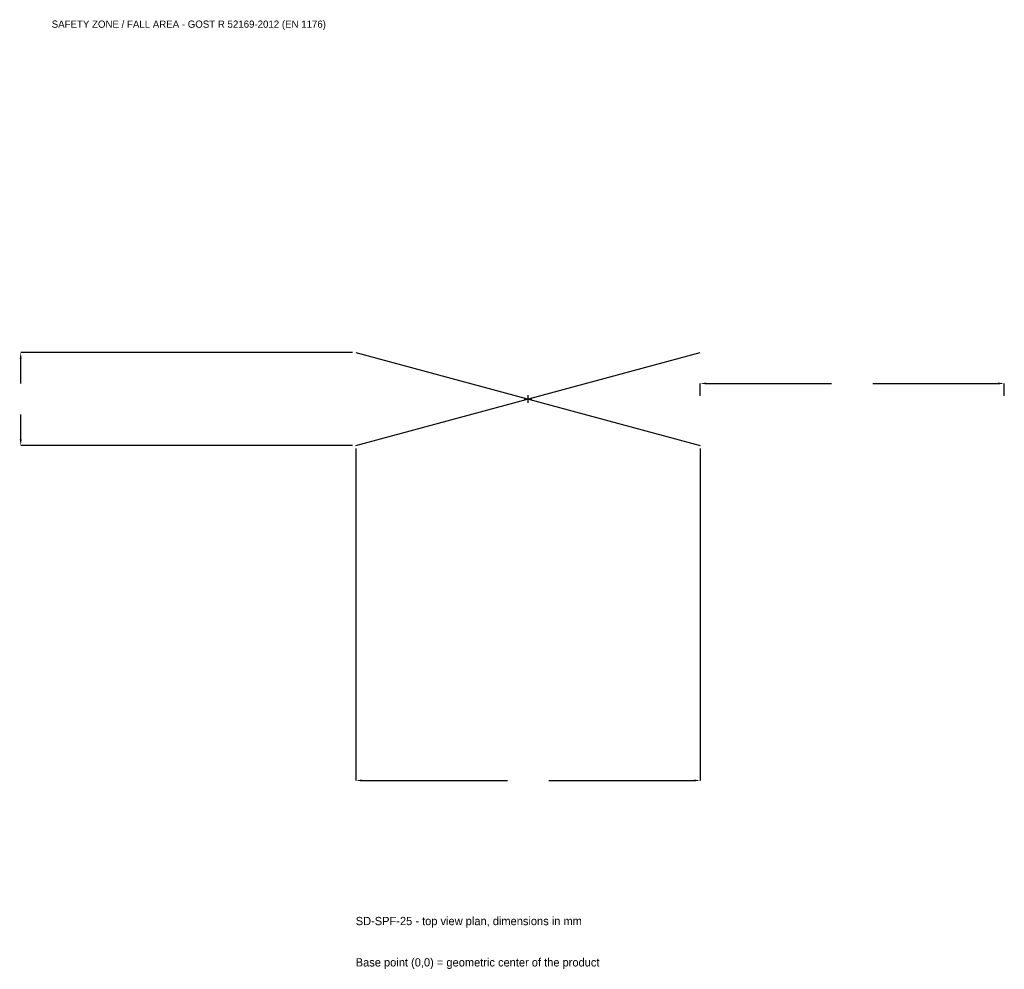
# Model space of a CAD drawing. Extents: x -2508 to 2350, y -2815 to 1872.
import ezdxf

# ---------------------------------------------------------------- set-up
doc = ezdxf.new("R2010")
doc.units = 0
for name, color, linetype in [('GP_MAF_zona_bezopasnosti', 1, 'Continuous'), ('ZSK_DANNYE', 3, 'Continuous'), ('ZSK_KONTUR', 7, 'Continuous'), ('ZSK_RAZMERY', 8, 'Continuous')]:
    doc.layers.add(name, color=color, linetype=linetype)
doc.dimstyles.new('ORION', dxfattribs={"dimtxt": 51, "dimasz": 30.6, "dimexe": 1.25, "dimexo": 15.3, "dimtad": 1, "dimcen": 2.5, "dimazin": 3, "dimtfac": 1, "dimtmove": 0, "dimatfit": 3})

# ---------------------------------------------------------------- blocks, each defined once
blk = doc.blocks.new('_CLOSEDFILLED')
at = {"color": 0, "linetype": 'BYBLOCK'}
blk.add_solid([(-1, 0.16), (0, 0), (-1, -0.16)], dxfattribs=at)
blk = doc.blocks.new('*D1')
for p, q in [((-850, -245.3), (-850, -1883)), ((850, -245.3), (850, -1883)), ((-819.4, -1883), (-102, -1883)), ((102, -1883), (819.4, -1883))]:
    blk.add_line(p, q)
at = {"layer": 'Defpoints'}
for p in [(-850, -230), (850, -230), (-850, -1883)]:
    blk.add_point(p, dxfattribs=at)
at = {"layer": 'ZSK_RAZMERY', "xscale": 30.599999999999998, "yscale": 30.599999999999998, "rotation": 180}
blk.add_blockref('_CLOSEDFILLED', (-850, -1883), dxfattribs=at)
at = {"layer": 'ZSK_RAZMERY', "xscale": 30.599999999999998, "yscale": 30.599999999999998}
blk.add_blockref('_CLOSEDFILLED', (850, -1883), dxfattribs=at)
blk = doc.blocks.new('*D2')
for p, q in [((-865.3, 230), (-2503, 230)), ((-2503, 76.5), (-2503, 199.4)), ((-2503, -199.4), (-2503, -76.5)), ((-865.3, -230), (-2503, -230))]:
    blk.add_line(p, q)
at = {"layer": 'Defpoints'}
for p in [(-850, 230), (-2503, -230), (-850, -230)]:
    blk.add_point(p, dxfattribs=at)
at = {"layer": 'ZSK_RAZMERY', "xscale": 30.599999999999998, "yscale": 30.599999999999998}
for p, rotation in [((-2503, 230), 90), ((-2503, -230), 270)]:
    blk.add_blockref('_CLOSEDFILLED', p, dxfattribs=dict(at, rotation=rotation))
blk = doc.blocks.new('*D3')
for p, q in [((850, 15.3), (850, 76.5)), ((880.6, 76.5), (1498, 76.5)), ((1702, 76.5), (2319.4, 76.5)), ((2350, 15.3), (2350, 76.5))]:
    blk.add_line(p, q)
at = {"layer": 'Defpoints'}
for p in [(850, 76.5), (850, 0), (2350, 0)]:
    blk.add_point(p, dxfattribs=at)
at = {"layer": 'ZSK_RAZMERY', "xscale": 30.599999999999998, "yscale": 30.599999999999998, "rotation": 180}
blk.add_blockref('_CLOSEDFILLED', (850, 76.5), dxfattribs=at)
at = {"layer": 'ZSK_RAZMERY', "xscale": 30.599999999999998, "yscale": 30.599999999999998}
blk.add_blockref('_CLOSEDFILLED', (2350, 76.5), dxfattribs=at)
blk = doc.blocks.new('B1')
at = {"layer": 'ZSK_KONTUR'}
for p, q in [((-850, -230), (850, 230)), ((-850, 230), (850, -230))]:
    blk.add_line(p, q, dxfattribs=at)
at = {"layer": 'ZSK_RAZMERY'}
for p, q in [((-18.4, 0), (18.4, 0)), ((0, -18.4), (0, 18.4))]:
    blk.add_line(p, q, dxfattribs=at)
at = {"layer": 'GP_MAF_zona_bezopasnosti', "color": 1}
blk.add_text('SAFETY ZONE / FALL AREA - GOST R 52169-2012 (EN 1176)', height=35.7, dxfattribs=at).set_placement((-2350, 1832))
at = {"layer": 'ZSK_RAZMERY'}
dim = blk.add_linear_dim(base=(-2503, -230), p1=(-850, -230), p2=(-850, 230), angle=90, dimstyle='ORION', dxfattribs=at)
dim.commit()
dim.dimension.update_dxf_attribs({"geometry": '*D2', "text_midpoint": (-2503, 0)})
for base, p1, p2, picture, middle in [((850, 76.5), (850, 0), (2350, 0), '*D3', (1600, 76.5)), ((-850, -1883), (-850, -230), (850, -230), '*D1', (0, -1883))]:
    dim = blk.add_linear_dim(base=base, p1=p1, p2=p2, dimstyle='ORION', dxfattribs=at)
    dim.commit()
    dim.dimension.update_dxf_attribs({"geometry": picture, "text_midpoint": middle})

msp = doc.modelspace()

# ---------------------------------------------------------------- block references
msp.add_blockref('B1', (0, 0))

# ---------------------------------------------------------------- texts
at = {"layer": 'ZSK_DANNYE', "color": 3}
msp.add_text('SD-SPF-25 - top view plan, dimensions in mm', height=40.8, dxfattribs=at).set_placement((-850, -2597))
at = {"layer": 'ZSK_DANNYE', "color": 7}
msp.add_text('Base point (0,0) = geometric center of the product', height=40.8, dxfattribs=at).set_placement((-850, -2801))

doc.saveas('drawing.dxf')
